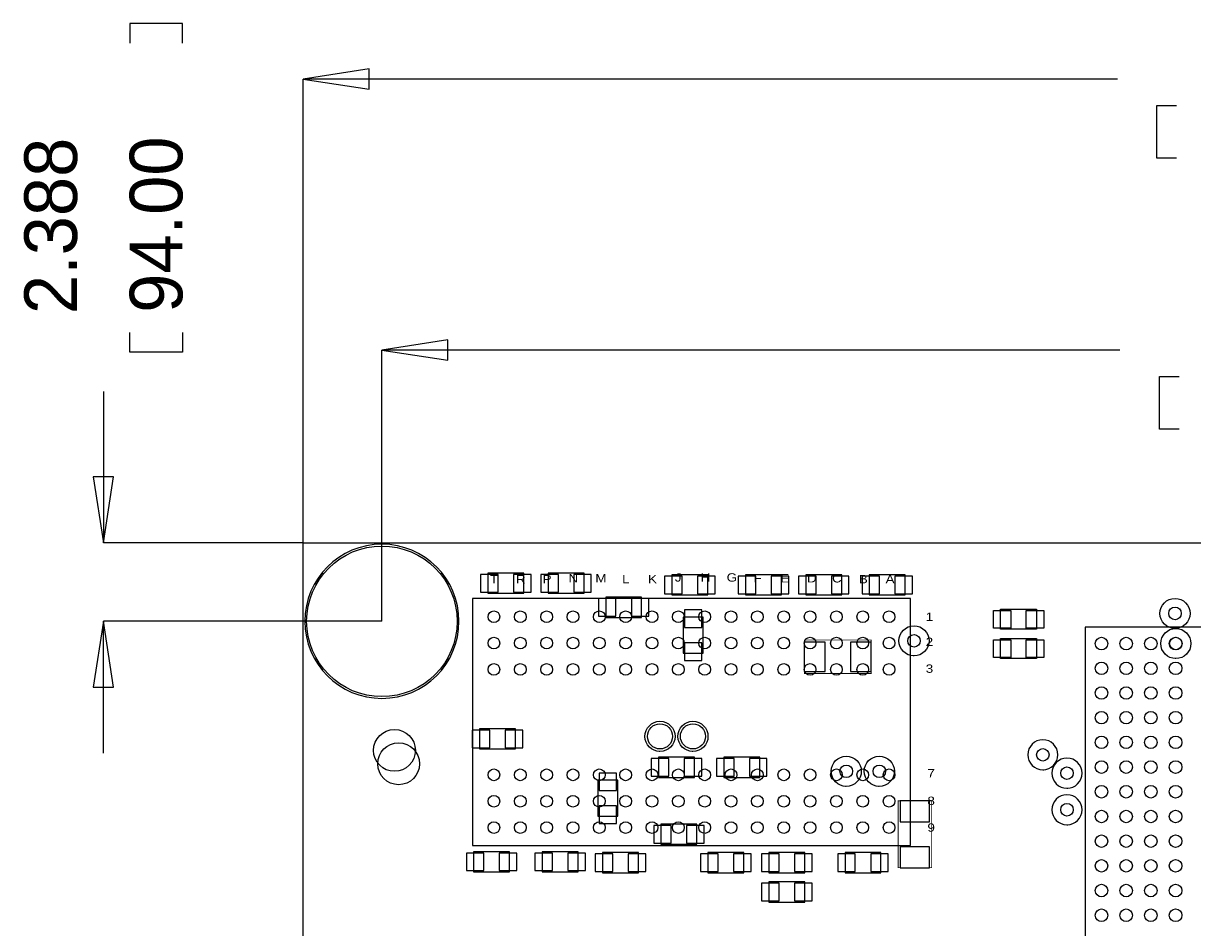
# Model space of a CAD drawing. Extents: x -8.5 to 88.7, y 0 to 55.1.
# Tile 3 of 8: x -8.5 to 27, y 26.9 to 54.4. Entities that reach past the tile are written whole.
import ezdxf

# ---------------------------------------------------------------- set-up
doc = ezdxf.new("R2010")
doc.units = 0
for name, color, linetype in [('BG_DIMENSION', 2, 'CONTINUOUS'), ('BG_OUTLINE', 80, 'CONTINUOUS'), ('PG_ASSEMBLY_BOTTOM', 201, 'CONTINUOUS'), ('PG_ASSEMBLY_TOP', 151, 'CONTINUOUS'), ('PIN_BOTTOM', 211, 'CONTINUOUS'), ('PIN_TOP', 153, 'CONTINUOUS')]:
    doc.layers.add(name, color=color, linetype=linetype)

msp = doc.modelspace()

# ---------------------------------------------------------------- linework, layer by layer
at = {"layer": 'BG_DIMENSION'}
for points in [[(-3.6703, 53.7718), (-3.6703, 54.3687), (-5.2705, 54.3687), (-5.2705, 53.7718)], [(1.999996, 52.99202), (0, 52.6796), (1.999996, 52.36718), (1.999996, 52.99202)], [(24.72055, 52.6796), (0, 52.6796)], [(0, 38.599872), (0, 52.6796)], [(26.5176, 50.2793), (25.9207, 50.2793), (25.9207, 51.8795), (26.5176, 51.8795)], [(-3.6703, 44.9834), (-3.6703, 44.3865), (-5.2705, 44.3865), (-5.2705, 44.9834)], [(4.387596, 44.76242), (2.3876, 44.45), (4.387596, 44.13758), (4.387596, 44.76242)], [(24.79675, 44.45), (2.3876, 44.45)], [(2.3876, 36.212272), (2.3876, 44.45)], [(26.5938, 42.0497), (25.9969, 42.0497), (25.9969, 43.6499), (26.5938, 43.6499)], [(-6.0706, 43.18635), (-6.0706, 38.599872)], [(-6.38302, 40.599868), (-6.0706, 38.599872), (-5.75818, 40.599868), (-6.38302, 40.599868)], [(0, 38.599872), (-6.0706, 38.599872)], [(-5.75818, 34.212276), (-6.0706, 36.212272), (-6.38302, 34.212276), (-5.75818, 34.212276)], [(-6.0706, 32.21228), (-6.0706, 36.212272)], [(2.3876, 36.212272), (-6.0706, 36.212272)]]:
    msp.add_lwpolyline(points, dxfattribs=at)
at = {"layer": 'BG_OUTLINE'}
msp.add_lwpolyline([(67.600068, 0), (25.299924, 0), (25.299924, 3.75412, 0.414116), (24.800052, 4.253992, 0.414221), (24.299926, 3.75412), (24.299926, 0), (0, 0), (0, 17.999964, 0.41415), (1.999996, 19.99996, 0.414214), (0, 21.999956), (0, 38.599872), (67.600068, 38.599872), (67.600068, 21.999956, 1.000034), (67.600068, 17.999964)], format="xyb", close=True, dxfattribs=at)
msp.add_lwpolyline([(67.600068, 0), (25.299924, 0), (25.299924, 3.75412, 0.414116), (24.800052, 4.253992, 0.414221), (24.299926, 3.75412), (24.299926, 0), (0, 0), (0, 17.999964, 0.41415), (1.999996, 19.99996, 0.414214), (0, 21.999956), (0, 38.599872), (67.600068, 38.599872), (67.600068, 21.999956, 1.000034), (67.600068, 17.999964)], format="xyb", close=True, dxfattribs=at)
at = {"layer": 'PG_ASSEMBLY_BOTTOM'}
for points in [[(6.696456, 37.673026), (5.604256, 37.673026), (5.604256, 37.063426), (6.696456, 37.063426), (6.696456, 37.673026)], [(8.525256, 37.673026), (7.433056, 37.673026), (7.433056, 37.063426), (8.525256, 37.063426), (8.525256, 37.673026)], [(12.284456, 37.622226), (11.192256, 37.622226), (11.192256, 37.012626), (12.284456, 37.012626), (12.284456, 37.622226)], [(14.519656, 37.622226), (13.427456, 37.622226), (13.427456, 37.012626), (14.519656, 37.012626), (14.519656, 37.622226)], [(16.348456, 37.622226), (15.256256, 37.622226), (15.256256, 37.012626), (16.348456, 37.012626), (16.348456, 37.622226)], [(18.278856, 37.622226), (17.186656, 37.622226), (17.186656, 37.012626), (18.278856, 37.012626), (18.278856, 37.622226)], [(10.2743, 36.940744), (9.1821, 36.940744), (9.1821, 36.331144), (10.2743, 36.331144), (10.2743, 36.940744)], [(11.535156, 36.337748), (11.535156, 35.245548), (12.144756, 35.245548), (12.144756, 36.337748), (11.535156, 36.337748)], [(5.350256, 32.337248), (6.442456, 32.337248), (6.442456, 32.946848), (5.350256, 32.946848), (5.350256, 32.337248)], [(11.878056, 32.083248), (10.785856, 32.083248), (10.785856, 31.473648), (11.878056, 31.473648), (11.878056, 32.083248)], [(12.767056, 31.473648), (13.859256, 31.473648), (13.859256, 32.083248), (12.767056, 32.083248), (12.767056, 31.473648)], [(9.553956, 30.292548), (9.553956, 31.384748), (8.944356, 31.384748), (8.944356, 30.292548), (9.553956, 30.292548)], [(10.862056, 29.441648), (11.954256, 29.441648), (11.954256, 30.051248), (10.862056, 30.051248), (10.862056, 29.441648)], [(6.264656, 29.213048), (5.172456, 29.213048), (5.172456, 28.603448), (6.264656, 28.603448), (6.264656, 29.213048)], [(8.347456, 29.213048), (7.255256, 29.213048), (7.255256, 28.603448), (8.347456, 28.603448), (8.347456, 29.213048)], [(10.176256, 29.187648), (9.084056, 29.187648), (9.084056, 28.578048), (10.176256, 28.578048), (10.176256, 29.187648)], [(12.284456, 28.578048), (13.376656, 28.578048), (13.376656, 29.187648), (12.284456, 29.187648), (12.284456, 28.578048)], [(15.230856, 29.187648), (14.138656, 29.187648), (14.138656, 28.578048), (15.230856, 28.578048), (15.230856, 29.187648)], [(16.450056, 28.578048), (17.542256, 28.578048), (17.542256, 29.187648), (16.450056, 29.187648), (16.450056, 28.578048)], [(15.230856, 28.298648), (14.138656, 28.298648), (14.138656, 27.689048), (15.230856, 27.689048), (15.230856, 28.298648)]]:
    msp.add_lwpolyline(points, dxfattribs=at)
for points in [[(26.470356, 35.994848, -1), (26.470356, 36.909248, -1), (26.470356, 35.994848), (26.444956, 35.994848)], [(18.544794, 35.162744, -1), (18.544794, 36.077144, -1), (18.544794, 35.162744), (18.519394, 35.162744)], [(26.495756, 35.080448, -1), (26.495756, 35.994848, -1), (26.495756, 35.080448), (26.470356, 35.080448)], [(10.83183, 32.261048, -1), (10.83183, 33.175448, -1), (10.83183, 32.261048), (10.80643, 32.261048)], [(11.832082, 32.261048, -1), (11.832082, 33.175448, -1), (11.832082, 32.261048), (11.806682, 32.261048)], [(16.487648, 31.200852, -1), (16.487648, 32.115252, -1), (16.487648, 31.200852), (16.462248, 31.200852)], [(17.490694, 31.200852, -1), (17.490694, 32.115252, -1), (17.490694, 31.200852), (17.465294, 31.200852)]]:
    msp.add_lwpolyline(points, format="xyb", dxfattribs=at)
at = {"layer": 'PG_ASSEMBLY_BOTTOM', "const_width": 0.0254}
for points in [[(15.2146, 34.629344), (17.2466, 34.629344), (17.2466, 35.645344), (15.2146, 35.645344), (15.2146, 34.629344)], [(19.078956, 28.730448), (19.078956, 30.762448), (18.062956, 30.762448), (18.062956, 28.730448), (19.078956, 28.730448)]]:
    msp.add_lwpolyline(points, dxfattribs=at)
at = {"layer": 'PG_ASSEMBLY_TOP'}
for points in [[(4.727956, 36.212272, 1), (0.047244, 36.212272, 1), (4.727956, 36.212272)], [(22.457156, 31.702248, 1), (22.457156, 32.616648, 1), (22.457156, 31.702248), (22.482556, 31.702248)], [(23.189692, 31.143448, 1), (23.189692, 32.057848, 1), (23.189692, 31.143448), (23.215092, 31.143448)], [(23.189692, 30.032706, 1), (23.189692, 30.947106, 1), (23.189692, 30.032706), (23.215092, 30.032706)]]:
    msp.add_lwpolyline(points, format="xyb", dxfattribs=at)
for points in [[(5.139182, 36.900104), (5.139182, 29.399992), (18.43913, 29.399992), (18.43913, 36.900104), (5.139182, 36.900104)], [(22.266656, 35.969448), (21.174456, 35.969448), (21.174456, 36.579048), (22.266656, 36.579048), (22.266656, 35.969448)], [(42.737532, 36.036504), (23.737316, 36.036504), (23.737316, 17.036034), (42.737532, 17.036288), (42.737532, 36.036504)], [(22.266656, 35.080448), (21.174456, 35.080448), (21.174456, 35.690048), (22.266656, 35.690048), (22.266656, 35.080448)]]:
    msp.add_lwpolyline(points, dxfattribs=at)
at = {"layer": 'PIN_BOTTOM'}
for points in [[(5.91693, 37.101526), (5.91693, 37.634926), (5.38353, 37.634926), (5.38353, 37.101526)], [(6.917182, 37.101526), (6.917182, 37.634926), (6.383782, 37.634926), (6.383782, 37.101526)], [(7.74573, 37.101526), (7.74573, 37.634926), (7.21233, 37.634926), (7.21233, 37.101526)], [(8.745982, 37.101526), (8.745982, 37.634926), (8.212582, 37.634926), (8.212582, 37.101526)], [(11.50493, 37.050726), (11.50493, 37.584126), (10.97153, 37.584126), (10.97153, 37.050726)], [(12.505182, 37.050726), (12.505182, 37.584126), (11.971782, 37.584126), (11.971782, 37.050726)], [(13.74013, 37.050726), (13.74013, 37.584126), (13.20673, 37.584126), (13.20673, 37.050726)], [(14.740382, 37.050726), (14.740382, 37.584126), (14.206982, 37.584126), (14.206982, 37.050726)], [(15.56893, 37.050726), (15.56893, 37.584126), (15.03553, 37.584126), (15.03553, 37.050726)], [(16.569182, 37.050726), (16.569182, 37.584126), (16.035782, 37.584126), (16.035782, 37.050726)], [(17.49933, 37.050726), (17.49933, 37.584126), (16.96593, 37.584126), (16.96593, 37.050726)], [(18.499582, 37.050726), (18.499582, 37.584126), (17.966182, 37.584126), (17.966182, 37.050726)], [(9.494774, 36.369244), (9.494774, 36.902644), (8.961374, 36.902644), (8.961374, 36.369244)], [(10.495026, 36.369244), (10.495026, 36.902644), (9.961626, 36.902644), (9.961626, 36.369244)], [(12.106656, 36.558474), (11.573256, 36.558474), (11.573256, 36.025074), (12.106656, 36.025074)], [(12.106656, 35.558222), (11.573256, 35.558222), (11.573256, 35.024822), (12.106656, 35.024822)], [(15.8496, 34.692844), (15.8496, 35.581844), (15.2146, 35.581844), (15.2146, 34.692844)], [(17.2466, 34.692844), (17.2466, 35.581844), (16.6116, 35.581844), (16.6116, 34.692844)], [(5.12953, 32.908748), (5.12953, 32.375348), (5.66293, 32.375348), (5.66293, 32.908748)], [(6.129782, 32.908748), (6.129782, 32.375348), (6.663182, 32.375348), (6.663182, 32.908748)], [(11.09853, 31.511748), (11.09853, 32.045148), (10.56513, 32.045148), (10.56513, 31.511748)], [(12.098782, 31.511748), (12.098782, 32.045148), (11.565382, 32.045148), (11.565382, 31.511748)], [(12.54633, 32.045148), (12.54633, 31.511748), (13.07973, 31.511748), (13.07973, 32.045148)], [(13.546582, 32.045148), (13.546582, 31.511748), (14.079982, 31.511748), (14.079982, 32.045148)], [(8.982456, 31.072074), (9.515856, 31.072074), (9.515856, 31.605474), (8.982456, 31.605474)], [(8.982456, 30.071822), (9.515856, 30.071822), (9.515856, 30.605222), (8.982456, 30.605222)], [(19.015456, 30.762448), (18.126456, 30.762448), (18.126456, 30.127448), (19.015456, 30.127448)], [(10.64133, 30.013148), (10.64133, 29.479748), (11.17473, 29.479748), (11.17473, 30.013148)], [(11.641582, 30.013148), (11.641582, 29.479748), (12.174982, 29.479748), (12.174982, 30.013148)], [(5.48513, 28.641548), (5.48513, 29.174948), (4.95173, 29.174948), (4.95173, 28.641548)], [(6.485382, 28.641548), (6.485382, 29.174948), (5.951982, 29.174948), (5.951982, 28.641548)], [(7.56793, 28.641548), (7.56793, 29.174948), (7.03453, 29.174948), (7.03453, 28.641548)], [(8.568182, 28.641548), (8.568182, 29.174948), (8.034782, 29.174948), (8.034782, 28.641548)], [(9.39673, 28.616148), (9.39673, 29.149548), (8.86333, 29.149548), (8.86333, 28.616148)], [(10.396982, 28.616148), (10.396982, 29.149548), (9.863582, 29.149548), (9.863582, 28.616148)], [(12.06373, 29.149548), (12.06373, 28.616148), (12.59713, 28.616148), (12.59713, 29.149548)], [(13.063982, 29.149548), (13.063982, 28.616148), (13.597382, 28.616148), (13.597382, 29.149548)], [(14.45133, 28.616148), (14.45133, 29.149548), (13.91793, 29.149548), (13.91793, 28.616148)], [(15.451582, 28.616148), (15.451582, 29.149548), (14.918182, 29.149548), (14.918182, 28.616148)], [(16.22933, 29.149548), (16.22933, 28.616148), (16.76273, 28.616148), (16.76273, 29.149548)], [(17.229582, 29.149548), (17.229582, 28.616148), (17.762982, 28.616148), (17.762982, 29.149548)], [(19.015456, 29.365448), (18.126456, 29.365448), (18.126456, 28.730448), (19.015456, 28.730448)], [(14.45133, 27.727148), (14.45133, 28.260548), (13.91793, 28.260548), (13.91793, 27.727148)], [(15.451582, 27.727148), (15.451582, 28.260548), (14.918182, 28.260548), (14.918182, 27.727148)]]:
    msp.add_lwpolyline(points, close=True, dxfattribs=at)
for centre, radius in [((2.3876, 36.212272), 2.286), ((26.470356, 36.452048), 0.1905), ((18.544794, 35.619944), 0.1905), ((26.495756, 35.537648), 0.1905), ((10.83183, 32.718248), 0.381), ((11.832082, 32.718248), 0.381), ((2.7686, 32.292544), 0.635), ((16.487648, 31.658052), 0.1905), ((17.490694, 31.658052), 0.1905)]:
    msp.add_circle(centre, radius, dxfattribs=at)
at = {"layer": 'PIN_TOP'}
for points in [[(21.48713, 36.540948), (21.48713, 36.007548), (20.95373, 36.007548), (20.95373, 36.540948)], [(22.487382, 36.540948), (22.487382, 36.007548), (21.953982, 36.007548), (21.953982, 36.540948)], [(21.48713, 35.651948), (21.48713, 35.118548), (20.95373, 35.118548), (20.95373, 35.651948)], [(22.487382, 35.651948), (22.487382, 35.118548), (21.953982, 35.118548), (21.953982, 35.651948)]]:
    msp.add_lwpolyline(points, close=True, dxfattribs=at)
for centre, radius in [((2.3876, 36.212272), 2.286), ((5.789168, 36.34994), 0.1778), ((6.589268, 36.34994), 0.1778), ((7.389114, 36.34994), 0.1778), ((8.189214, 36.34994), 0.1778), ((8.98906, 36.34994), 0.1778), ((9.78916, 36.34994), 0.1778), ((10.58926, 36.34994), 0.1778), ((11.389106, 36.34994), 0.1778), ((12.189206, 36.34994), 0.1778), ((12.989052, 36.34994), 0.1778), ((13.789152, 36.34994), 0.1778), ((14.589252, 36.34994), 0.1778), ((15.389098, 36.34994), 0.1778), ((16.189198, 36.34994), 0.1778), ((16.989044, 36.34994), 0.1778), ((17.789144, 36.34994), 0.1778), ((5.789168, 35.550094), 0.1778), ((6.589268, 35.550094), 0.1778), ((7.389114, 35.550094), 0.1778), ((8.189214, 35.550094), 0.1778), ((8.98906, 35.550094), 0.1778), ((9.78916, 35.550094), 0.1778), ((10.58926, 35.550094), 0.1778), ((11.389106, 35.550094), 0.1778), ((12.189206, 35.550094), 0.1778), ((12.989052, 35.550094), 0.1778), ((13.789152, 35.550094), 0.1778), ((14.589252, 35.550094), 0.1778), ((15.389098, 35.550094), 0.1778), ((16.189198, 35.550094), 0.1778), ((16.989044, 35.550094), 0.1778), ((17.789144, 35.550094), 0.1778), ((24.237696, 35.536378), 0.1905), ((24.987758, 35.536378), 0.1905), ((25.737566, 35.536378), 0.1905), ((26.487628, 35.536378), 0.1905), ((5.789168, 34.749994), 0.1778), ((6.589268, 34.749994), 0.1778), ((7.389114, 34.749994), 0.1778), ((8.189214, 34.749994), 0.1778), ((8.98906, 34.749994), 0.1778), ((9.78916, 34.749994), 0.1778), ((10.58926, 34.749994), 0.1778), ((11.389106, 34.749994), 0.1778), ((12.189206, 34.749994), 0.1778), ((12.989052, 34.749994), 0.1778), ((13.789152, 34.749994), 0.1778), ((14.589252, 34.749994), 0.1778), ((15.389098, 34.749994), 0.1778), ((16.189198, 34.749994), 0.1778), ((16.989044, 34.749994), 0.1778), ((17.789144, 34.749994), 0.1778), ((24.237696, 34.786316), 0.1905), ((24.987758, 34.786316), 0.1905), ((25.737566, 34.786316), 0.1905), ((26.487628, 34.786316), 0.1905), ((24.237696, 34.036508), 0.1905), ((24.987758, 34.036508), 0.1905), ((25.737566, 34.036508), 0.1905), ((26.487628, 34.036508), 0.1905), ((24.237696, 33.286446), 0.1905), ((24.987758, 33.286446), 0.1905), ((25.737566, 33.286446), 0.1905), ((26.487628, 33.286446), 0.1905), ((24.237696, 32.536384), 0.1905), ((24.987758, 32.536384), 0.1905), ((25.737566, 32.536384), 0.1905), ((26.487628, 32.536384), 0.1905), ((2.8956, 31.886144), 0.635), ((22.457156, 32.159448), 0.1905), ((24.237696, 31.786322), 0.1905), ((24.987758, 31.786322), 0.1905), ((25.737566, 31.786322), 0.1905), ((26.487628, 31.786322), 0.1905), ((5.789168, 31.550102), 0.1778), ((6.589268, 31.550102), 0.1778), ((7.389114, 31.550102), 0.1778), ((8.189214, 31.550102), 0.1778), ((8.98906, 31.550102), 0.1778), ((9.78916, 31.550102), 0.1778), ((10.58926, 31.550102), 0.1778), ((11.389106, 31.550102), 0.1778), ((12.189206, 31.550102), 0.1778), ((12.989052, 31.550102), 0.1778), ((13.789152, 31.550102), 0.1778), ((14.589252, 31.550102), 0.1778), ((15.389098, 31.550102), 0.1778), ((16.189198, 31.550102), 0.1778), ((16.989044, 31.550102), 0.1778), ((17.789144, 31.550102), 0.1778), ((23.189692, 31.600648), 0.1905), ((5.789168, 30.750002), 0.1778), ((6.589268, 30.750002), 0.1778), ((7.389114, 30.750002), 0.1778), ((8.189214, 30.750002), 0.1778), ((8.98906, 30.750002), 0.1778), ((9.78916, 30.750002), 0.1778), ((10.58926, 30.750002), 0.1778), ((11.389106, 30.750002), 0.1778), ((12.189206, 30.750002), 0.1778), ((12.989052, 30.750002), 0.1778), ((13.789152, 30.750002), 0.1778), ((14.589252, 30.750002), 0.1778), ((15.389098, 30.750002), 0.1778), ((16.189198, 30.750002), 0.1778), ((16.989044, 30.750002), 0.1778), ((17.789144, 30.750002), 0.1778), ((24.237696, 31.036514), 0.1905), ((24.987758, 31.036514), 0.1905), ((25.737566, 31.036514), 0.1905), ((26.487628, 31.036514), 0.1905), ((23.189692, 30.489906), 0.1905), ((24.237696, 30.286452), 0.1905), ((24.987758, 30.286452), 0.1905), ((25.737566, 30.286452), 0.1905), ((26.487628, 30.286452), 0.1905), ((5.789168, 29.950156), 0.1778), ((6.589268, 29.950156), 0.1778), ((7.389114, 29.950156), 0.1778), ((8.189214, 29.950156), 0.1778), ((8.98906, 29.950156), 0.1778), ((9.78916, 29.950156), 0.1778), ((10.58926, 29.950156), 0.1778), ((11.389106, 29.950156), 0.1778), ((12.189206, 29.950156), 0.1778), ((12.989052, 29.950156), 0.1778), ((13.789152, 29.950156), 0.1778), ((14.589252, 29.950156), 0.1778), ((15.389098, 29.950156), 0.1778), ((16.189198, 29.950156), 0.1778), ((16.989044, 29.950156), 0.1778), ((17.789144, 29.950156), 0.1778), ((24.237696, 29.53639), 0.1905), ((24.987758, 29.53639), 0.1905), ((25.737566, 29.53639), 0.1905), ((26.487628, 29.53639), 0.1905), ((24.237696, 28.786328), 0.1905), ((24.987758, 28.786328), 0.1905), ((25.737566, 28.786328), 0.1905), ((26.487628, 28.786328), 0.1905), ((24.237696, 28.03652), 0.1905), ((24.987758, 28.03652), 0.1905), ((25.737566, 28.03652), 0.1905), ((26.487628, 28.03652), 0.1905), ((24.237696, 27.286458), 0.1905), ((24.987758, 27.286458), 0.1905), ((25.737566, 27.286458), 0.1905), ((26.487628, 27.286458), 0.1905)]:
    msp.add_circle(centre, radius, dxfattribs=at)

# ---------------------------------------------------------------- texts
at = {"layer": 'BG_DIMENSION'}
for s, p in [('2.388', (-6.8707, 45.5422)), ('94.00', (-3.6703, 45.5803))]:
    msp.add_text(s, height=1.6002, rotation=90, dxfattribs=at).set_placement(p)
at = {"layer": 'PG_ASSEMBLY_TOP', "width": 1.2}
for s, p in [('N', (8.055356, 37.391848)), ('M', (8.868156, 37.391848)), ('J', (11.281156, 37.417248)), ('H', (12.068556, 37.417248)), ('G', (12.855956, 37.417248)), ('F', (13.668756, 37.391848)), ('E', (14.481556, 37.391848)), ('D', (15.294356, 37.391848)), ('C', (16.056356, 37.391848)), ('T', (5.667756, 37.366448)), ('R', (6.455156, 37.366448)), ('P', (7.267956, 37.366448)), ('L', (9.680956, 37.366448)), ('K', (10.468356, 37.366448)), ('B', (16.869156, 37.366448)), ('A', (17.681956, 37.366448)), ('1', (18.901156, 36.223448)), ('2', (18.901156, 35.461448)), ('3', (18.901156, 34.648648)), ('7', (18.951956, 31.473648)), ('8', (18.951956, 30.635448)), ('9', (18.951956, 29.822648))]:
    msp.add_text(s, height=0.254, dxfattribs=at).set_placement(p)

doc.saveas('drawing.dxf')
